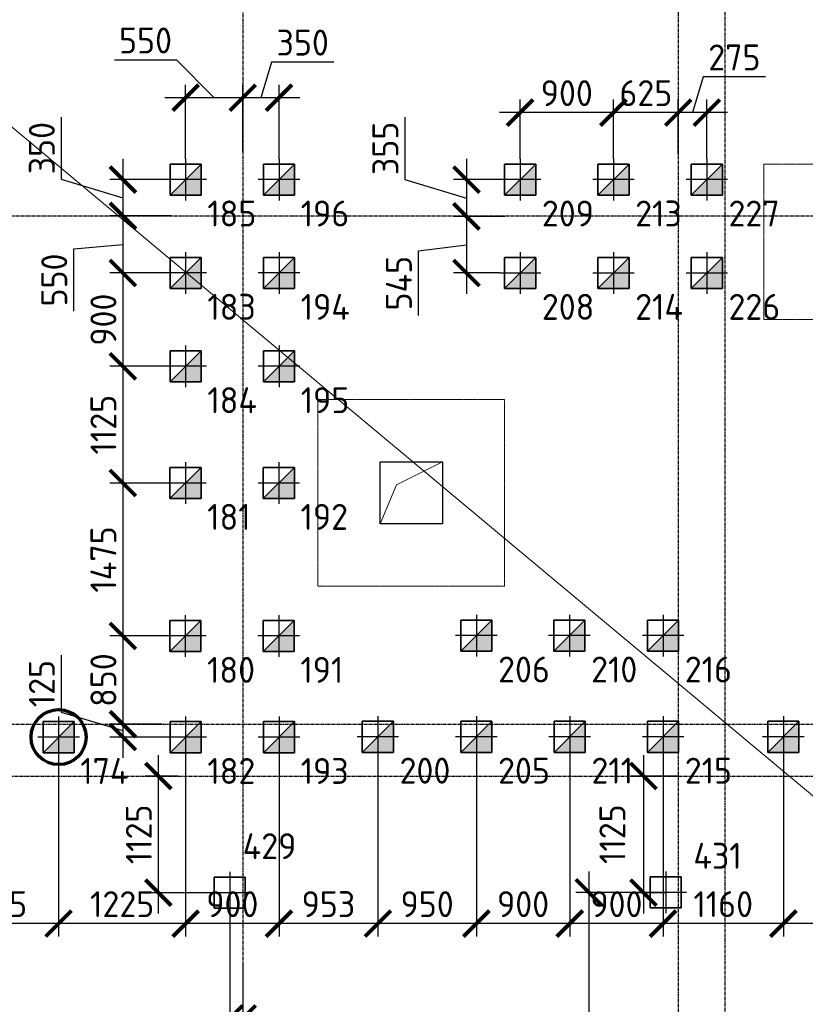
# Model space of a CAD drawing. Header units: millimetres. Extents: x -93479 to 1057970, y -66333 to 172656.
# Tile 226 of 256: x 368478 to 376053, y 34715 to 44208. Entities that reach past the tile are written whole.
import ezdxf

# ---------------------------------------------------------------- set-up
doc = ezdxf.new("R2010")
doc.units = ezdxf.units.MM
for name, pattern in [('______5', [1100, 800, -100, 100, -100]), ('DASHDOT', [25.4, 12.7, -6.35, 0, -6.35]), ('HIDDEN2', [4.7625, 3.175, -1.5875]), ('осевая', [50.8, 31.75, -6.35, 6.35, -6.35])]:
    doc.linetypes.add(name, pattern=pattern)
for name, color, linetype, lineweight in [('0 Фундамент', 5, 'Continuous', 30), ('КО_оси', 1, 'DASHDOT', 25), ('КО_осн_тон', 183, 'Continuous', 25), ('КО_фундаменты', 2, 'Continuous', 50), ('Оси', 40, '______5', 18), ('РАЗМЕРЫ', 7, 'Continuous', 9)]:
    doc.layers.add(name, color=color, linetype=linetype, lineweight=lineweight)
doc.layers.add('SVAI', color=7, linetype='Continuous')
doc.styles.add('GOST-2.304_Type-B', font='GOST_Common.ttf')
doc.styles.add('ГОСТ', font='GOST_Common.ttf')
doc.dimstyles.new('СПДС', dxfattribs={"dimscale": 100, "dimtxt": 2.5, "dimasz": 2.5, "dimexe": 1.25, "dimexo": 0, "dimtad": 1, "dimdec": 0, "dimtxsty": 'GOST-2.304_Type-B', "dimblk": 'ARCHTICK', "dimcen": 2.5, "dimdle": 2, "dimadec": 0, "dimazin": 2, "dimtfac": 0.75, "dimtdec": 0, "dimtmove": 1, "dimatfit": 3, "dimfxl": 1, "dimtolj": 1, "dimarcsym": 1})

# ---------------------------------------------------------------- blocks, each defined once
blk = doc.blocks.new('оси')
at = {"layer": 'Оси', "color": 7, "linetype": 'осевая', "lineweight": 25, "transparency": 33554687}
for p, q in [((8813.5, 151.4), (8813.5, -36280.2)), ((13013.5, -402.7), (13013.5, -35828.6)), ((13463.5, -390), (13463.5, -35834.5)), ((-11815.1, -15106.9), (53620.6, -15106.9)), ((-11815.1, -20006.9), (53620.6, -20006.9)), ((-11416.6, -20506.9), (53620.6, -20506.9))]:
    blk.add_line(p, q, dxfattribs=at)
blk = doc.blocks.new('Свайка')
at = {"layer": 'КО_оси', "color": 7, "ltscale": 100}
for p, q in [((0, 200), (0, -200)), ((200, 0), (-200, 0))]:
    blk.add_line(p, q, dxfattribs=at)
at = {"layer": 'КО_фундаменты', "color": 7, "lineweight": 35, "ltscale": 100}
for p, q in [((150, 150), (-150, 150)), ((-150, 150), (-150, -150)), ((150, -150), (150, 150)), ((-150, -150), (150, -150))]:
    blk.add_line(p, q, dxfattribs=at)
blk = doc.blocks.new('сваи тип2')
at = {"layer": 'КО_оси', "color": 7, "ltscale": 100}
for p, q in [((-22918.1, 28209.1), (-22918.1, 27809.1)), ((-22718.1, 28009.1), (-23118.1, 28009.1))]:
    blk.add_line(p, q, dxfattribs=at)
at = {"layer": 'КО_фундаменты', "color": 7, "lineweight": 35, "ltscale": 100}
for p, q in [((-22768.1, 28159.1), (-23068.1, 28159.1)), ((-23068.1, 28159.1), (-23068.1, 27859.1)), ((-22768.1, 27859.1), (-22768.1, 28159.1)), ((-23068.1, 27859.1), (-22768.1, 27859.1))]:
    blk.add_line(p, q, dxfattribs=at)
at = {"layer": 'РАЗМЕРЫ', "color": 7}
blk.add_line((-23068.1, 27859.1), (-22768.1, 28159.1), dxfattribs=at)
at = {"layer": 'РАЗМЕРЫ', "color": 7, "linetype": 'Continuous', "transparency": 33554648}
for points in [[(-22768.1, 28009.1), (-22918.1, 28009.1), (-22768.1, 28159.1)], [(-22918.1, 27859.1), (-23068.1, 27859.1), (-22918.1, 28009.1)], [(-22918.1, 27859.1), (-22918.1, 28009.1), (-22768.1, 27859.1)], [(-22768.1, 27859.1), (-22918.1, 28009.1), (-22768.1, 28009.1)]]:
    blk.add_solid(points, dxfattribs=at)
blk = doc.blocks.new('_ArchTick')
at = {"color": 0, "linetype": 'ByBlock', "const_width": 0.15}
blk.add_lwpolyline([(-0.5, -0.5), (0.5, 0.5)], dxfattribs=at)
blk = doc.blocks.new('*D406')
at = {"layer": 'DEFPOINTS', "color": 0, "ltscale": 100, "transparency": 16777216}
for p in [(370003.9, 36916.3), (369814.2, 35791.3), (370395.5, 35791.3)]:
    blk.add_point(p, dxfattribs=at)
at = {"layer": 'РАЗМЕРЫ', "color": 0, "lineweight": -2, "transparency": 16777216}
for p, q in [((369814.2, 37116.3), (369814.2, 35591.3)), ((370003.9, 36916.3), (369689.2, 36916.3)), ((370395.5, 35791.3), (369689.2, 35791.3))]:
    blk.add_line(p, q, dxfattribs=at)
at = {"layer": 'РАЗМЕРЫ', "color": 0, "lineweight": -2, "ltscale": 100, "transparency": 16777216, "xscale": 250, "yscale": 250, "zscale": 250}
for p, rotation in [((369814.2, 36916.3), 90), ((369814.2, 35791.3), 270)]:
    blk.add_blockref('_ArchTick', p, dxfattribs=dict(at, rotation=rotation))
at = {"layer": 'РАЗМЕРЫ', "color": 0, "ltscale": 100, "transparency": 16777216, "insert": (369626.6, 36353.8), "char_height": 250, "attachment_point": 5, "rotation": 90, "style": 'GOST-2.304_Type-B'}
blk.add_mtext('\\A1;1125', dxfattribs=at)
blk = doc.blocks.new('*D407')
at = {"layer": 'DEFPOINTS', "color": 0, "ltscale": 100, "transparency": 16777216}
for p in [(370503.1, 35591.3), (370627.9, 35120), (370503.1, 34579.1)]:
    blk.add_point(p, dxfattribs=at)
at = {"layer": 'РАЗМЕРЫ', "color": 0, "lineweight": -2, "transparency": 16777216}
for p, q in [((370503.1, 35591.3), (370503.1, 34454.1)), ((370627.9, 35120), (370627.9, 34454.1)), ((370827.9, 34579.1), (370303.1, 34579.1)), ((370743.7, 33985), (370565.5, 34579.1)), ((371294.2, 33985), (370743.7, 33985))]:
    blk.add_line(p, q, dxfattribs=at)
at = {"layer": 'РАЗМЕРЫ', "color": 0, "lineweight": -2, "ltscale": 100, "transparency": 16777216, "xscale": 250, "yscale": 250, "zscale": 250}
blk.add_blockref('_ArchTick', (370503.1, 34579.1), dxfattribs=at)
at = {"layer": 'РАЗМЕРЫ', "color": 0, "lineweight": -2, "ltscale": 100, "transparency": 16777216, "xscale": 250, "yscale": 250, "zscale": 250, "rotation": 180}
blk.add_blockref('_ArchTick', (370627.9, 34579.1), dxfattribs=at)
at = {"layer": 'РАЗМЕРЫ', "color": 0, "ltscale": 100, "transparency": 16777216, "insert": (371019, 34172.6), "char_height": 250, "attachment_point": 5, "style": 'GOST-2.304_Type-B'}
blk.add_mtext('\\A1;125', dxfattribs=at)
blk = doc.blocks.new('*D408')
at = {"layer": 'DEFPOINTS', "color": 0, "ltscale": 100, "transparency": 16777216}
for p in [(374827.9, 36916.3), (374492.6, 35791.2), (374706.4, 35791.2)]:
    blk.add_point(p, dxfattribs=at)
at = {"layer": 'РАЗМЕРЫ', "color": 0, "lineweight": -2, "transparency": 16777216}
for p, q in [((374492.6, 37116.3), (374492.6, 35591.2)), ((374827.9, 36916.3), (374367.6, 36916.3)), ((374706.4, 35791.2), (374367.6, 35791.2))]:
    blk.add_line(p, q, dxfattribs=at)
at = {"layer": 'РАЗМЕРЫ', "color": 0, "lineweight": -2, "ltscale": 100, "transparency": 16777216, "xscale": 250, "yscale": 250, "zscale": 250}
for p, rotation in [((374492.6, 36916.3), 90), ((374492.6, 35791.2), 270)]:
    blk.add_blockref('_ArchTick', p, dxfattribs=dict(at, rotation=rotation))
at = {"layer": 'РАЗМЕРЫ', "color": 0, "ltscale": 100, "transparency": 16777216, "insert": (374192.8, 36355.4), "char_height": 250, "attachment_point": 5, "rotation": 90, "style": 'GOST-2.304_Type-B'}
blk.add_mtext('\\A1;1125', dxfattribs=at)
blk = doc.blocks.new('*D409')
at = {"layer": 'DEFPOINTS', "color": 0, "ltscale": 100, "transparency": 16777216}
for p in [(374706.4, 35794.6), (373964.9, 32291.3), (374553.1, 32291.3)]:
    blk.add_point(p, dxfattribs=at)
at = {"layer": 'РАЗМЕРЫ', "color": 0, "lineweight": -2, "transparency": 16777216}
for p, q in [((373964.9, 35994.6), (373964.9, 32091.3)), ((374706.4, 35794.6), (373839.9, 35794.6)), ((374553.1, 32291.3), (373839.9, 32291.3))]:
    blk.add_line(p, q, dxfattribs=at)
at = {"layer": 'РАЗМЕРЫ', "color": 0, "lineweight": -2, "ltscale": 100, "transparency": 16777216, "xscale": 250, "yscale": 250, "zscale": 250}
for p, rotation in [((373964.9, 35794.6), 90), ((373964.9, 32291.3), 270)]:
    blk.add_blockref('_ArchTick', p, dxfattribs=dict(at, rotation=rotation))
at = {"layer": 'РАЗМЕРЫ', "color": 0, "ltscale": 100, "transparency": 16777216, "insert": (373777.2, 34042.9), "char_height": 250, "attachment_point": 5, "rotation": 90, "style": 'GOST-2.304_Type-B'}
blk.add_mtext('\\A1;3503', dxfattribs=at)
blk = doc.blocks.new('*D71')
at = {"layer": 'DEFPOINTS', "color": 0, "ltscale": 100, "transparency": 16777216}
for p in [(375841.4, 37094.6), (377021.4, 37094.6), (375841.4, 35493.2)]:
    blk.add_point(p, dxfattribs=at)
at = {"layer": 'РАЗМЕРЫ', "color": 0, "lineweight": -2, "transparency": 16777216}
for p, q in [((375841.4, 37094.6), (375841.4, 35368.2)), ((377021.4, 37094.6), (377021.4, 35368.2)), ((377221.4, 35493.2), (375641.4, 35493.2))]:
    blk.add_line(p, q, dxfattribs=at)
at = {"layer": 'РАЗМЕРЫ', "color": 0, "lineweight": -2, "ltscale": 100, "transparency": 16777216, "xscale": 250, "yscale": 250, "zscale": 250, "rotation": 180}
blk.add_blockref('_ArchTick', (375841.4, 35493.2), dxfattribs=at)
at = {"layer": 'РАЗМЕРЫ', "color": 0, "lineweight": -2, "ltscale": 100, "transparency": 16777216, "xscale": 250, "yscale": 250, "zscale": 250}
blk.add_blockref('_ArchTick', (377021.4, 35493.2), dxfattribs=at)
at = {"layer": 'РАЗМЕРЫ', "color": 0, "ltscale": 100, "transparency": 16777216, "insert": (376431.4, 35680.8), "char_height": 250, "attachment_point": 5, "style": 'GOST-2.304_Type-B'}
blk.add_mtext('\\A1;1180', dxfattribs=at)
blk = doc.blocks.new('*D72')
at = {"layer": 'DEFPOINTS', "color": 0, "ltscale": 100, "transparency": 16777216}
for p in [(374681.4, 37094.6), (375841.4, 37094.6), (374681.4, 35493.2)]:
    blk.add_point(p, dxfattribs=at)
at = {"layer": 'РАЗМЕРЫ', "color": 0, "lineweight": -2, "transparency": 16777216}
for p, q in [((374681.4, 37094.6), (374681.4, 35368.2)), ((375841.4, 37094.6), (375841.4, 35368.2)), ((376041.4, 35493.2), (374481.4, 35493.2))]:
    blk.add_line(p, q, dxfattribs=at)
at = {"layer": 'РАЗМЕРЫ', "color": 0, "lineweight": -2, "ltscale": 100, "transparency": 16777216, "xscale": 250, "yscale": 250, "zscale": 250, "rotation": 180}
blk.add_blockref('_ArchTick', (374681.4, 35493.2), dxfattribs=at)
at = {"layer": 'РАЗМЕРЫ', "color": 0, "lineweight": -2, "ltscale": 100, "transparency": 16777216, "xscale": 250, "yscale": 250, "zscale": 250}
blk.add_blockref('_ArchTick', (375841.4, 35493.2), dxfattribs=at)
at = {"layer": 'РАЗМЕРЫ', "color": 0, "ltscale": 100, "transparency": 16777216, "insert": (375261.4, 35680.8), "char_height": 250, "attachment_point": 5, "style": 'GOST-2.304_Type-B'}
blk.add_mtext('\\A1;1160', dxfattribs=at)
blk = doc.blocks.new('*D73')
at = {"layer": 'DEFPOINTS', "color": 0, "ltscale": 100, "transparency": 16777216}
for p in [(373781.4, 37094.6), (374681.4, 37094.6), (373781.4, 35493.2)]:
    blk.add_point(p, dxfattribs=at)
at = {"layer": 'РАЗМЕРЫ', "color": 0, "lineweight": -2, "transparency": 16777216}
for p, q in [((373781.4, 37094.6), (373781.4, 35368.2)), ((374681.4, 37094.6), (374681.4, 35368.2)), ((374881.4, 35493.2), (373581.4, 35493.2))]:
    blk.add_line(p, q, dxfattribs=at)
at = {"layer": 'РАЗМЕРЫ', "color": 0, "lineweight": -2, "ltscale": 100, "transparency": 16777216, "xscale": 250, "yscale": 250, "zscale": 250, "rotation": 180}
blk.add_blockref('_ArchTick', (373781.4, 35493.2), dxfattribs=at)
at = {"layer": 'РАЗМЕРЫ', "color": 0, "lineweight": -2, "ltscale": 100, "transparency": 16777216, "xscale": 250, "yscale": 250, "zscale": 250}
blk.add_blockref('_ArchTick', (374681.4, 35493.2), dxfattribs=at)
at = {"layer": 'РАЗМЕРЫ', "color": 0, "ltscale": 100, "transparency": 16777216, "insert": (374231.4, 35680.8), "char_height": 250, "attachment_point": 5, "style": 'GOST-2.304_Type-B'}
blk.add_mtext('\\A1;900', dxfattribs=at)
blk = doc.blocks.new('*D74')
at = {"layer": 'DEFPOINTS', "color": 0, "ltscale": 100, "transparency": 16777216}
for p in [(372881.4, 37094.6), (373781.4, 37094.6), (372881.4, 35493.2)]:
    blk.add_point(p, dxfattribs=at)
at = {"layer": 'РАЗМЕРЫ', "color": 0, "lineweight": -2, "transparency": 16777216}
for p, q in [((372881.4, 37094.6), (372881.4, 35368.2)), ((373781.4, 37094.6), (373781.4, 35368.2)), ((373981.4, 35493.2), (372681.4, 35493.2))]:
    blk.add_line(p, q, dxfattribs=at)
at = {"layer": 'РАЗМЕРЫ', "color": 0, "lineweight": -2, "ltscale": 100, "transparency": 16777216, "xscale": 250, "yscale": 250, "zscale": 250, "rotation": 180}
blk.add_blockref('_ArchTick', (372881.4, 35493.2), dxfattribs=at)
at = {"layer": 'РАЗМЕРЫ', "color": 0, "lineweight": -2, "ltscale": 100, "transparency": 16777216, "xscale": 250, "yscale": 250, "zscale": 250}
blk.add_blockref('_ArchTick', (373781.4, 35493.2), dxfattribs=at)
at = {"layer": 'РАЗМЕРЫ', "color": 0, "ltscale": 100, "transparency": 16777216, "insert": (373331.4, 35680.8), "char_height": 250, "attachment_point": 5, "style": 'GOST-2.304_Type-B'}
blk.add_mtext('\\A1;900', dxfattribs=at)
blk = doc.blocks.new('*D75')
at = {"layer": 'DEFPOINTS', "color": 0, "ltscale": 100, "transparency": 16777216}
for p in [(371931.4, 37094.6), (372881.4, 37094.6), (371931.4, 35493.2)]:
    blk.add_point(p, dxfattribs=at)
at = {"layer": 'РАЗМЕРЫ', "color": 0, "lineweight": -2, "transparency": 16777216}
for p, q in [((371931.4, 37094.6), (371931.4, 35368.2)), ((372881.4, 37094.6), (372881.4, 35368.2)), ((373081.4, 35493.2), (371731.4, 35493.2))]:
    blk.add_line(p, q, dxfattribs=at)
at = {"layer": 'РАЗМЕРЫ', "color": 0, "lineweight": -2, "ltscale": 100, "transparency": 16777216, "xscale": 250, "yscale": 250, "zscale": 250, "rotation": 180}
blk.add_blockref('_ArchTick', (371931.4, 35493.2), dxfattribs=at)
at = {"layer": 'РАЗМЕРЫ', "color": 0, "lineweight": -2, "ltscale": 100, "transparency": 16777216, "xscale": 250, "yscale": 250, "zscale": 250}
blk.add_blockref('_ArchTick', (372881.4, 35493.2), dxfattribs=at)
at = {"layer": 'РАЗМЕРЫ', "color": 0, "ltscale": 100, "transparency": 16777216, "insert": (372406.4, 35680.8), "char_height": 250, "attachment_point": 5, "style": 'GOST-2.304_Type-B'}
blk.add_mtext('\\A1;950', dxfattribs=at)
blk = doc.blocks.new('*D76')
at = {"layer": 'DEFPOINTS', "color": 0, "ltscale": 100, "transparency": 16777216}
for p in [(370978.1, 37091.3), (371931.4, 37094.6), (370978.1, 35493.2)]:
    blk.add_point(p, dxfattribs=at)
at = {"layer": 'РАЗМЕРЫ', "color": 0, "lineweight": -2, "transparency": 16777216}
for p, q in [((370978.1, 37091.3), (370978.1, 35368.2)), ((371931.4, 37094.6), (371931.4, 35368.2)), ((372131.4, 35493.2), (370778.1, 35493.2))]:
    blk.add_line(p, q, dxfattribs=at)
at = {"layer": 'РАЗМЕРЫ', "color": 0, "lineweight": -2, "ltscale": 100, "transparency": 16777216, "xscale": 250, "yscale": 250, "zscale": 250, "rotation": 180}
blk.add_blockref('_ArchTick', (370978.1, 35493.2), dxfattribs=at)
at = {"layer": 'РАЗМЕРЫ', "color": 0, "lineweight": -2, "ltscale": 100, "transparency": 16777216, "xscale": 250, "yscale": 250, "zscale": 250}
blk.add_blockref('_ArchTick', (371931.4, 35493.2), dxfattribs=at)
at = {"layer": 'РАЗМЕРЫ', "color": 0, "ltscale": 100, "transparency": 16777216, "insert": (371454.7, 35680.8), "char_height": 250, "attachment_point": 5, "style": 'GOST-2.304_Type-B'}
blk.add_mtext('\\A1;953', dxfattribs=at)
blk = doc.blocks.new('*D77')
at = {"layer": 'DEFPOINTS', "color": 0, "ltscale": 100, "transparency": 16777216}
for p in [(370078.1, 37091.3), (370978.1, 37091.3), (370078.1, 35493.2)]:
    blk.add_point(p, dxfattribs=at)
at = {"layer": 'РАЗМЕРЫ', "color": 0, "lineweight": -2, "transparency": 16777216}
for p, q in [((370078.1, 37091.3), (370078.1, 35368.2)), ((370978.1, 37091.3), (370978.1, 35368.2)), ((371178.1, 35493.2), (369878.1, 35493.2))]:
    blk.add_line(p, q, dxfattribs=at)
at = {"layer": 'РАЗМЕРЫ', "color": 0, "lineweight": -2, "ltscale": 100, "transparency": 16777216, "xscale": 250, "yscale": 250, "zscale": 250, "rotation": 180}
blk.add_blockref('_ArchTick', (370078.1, 35493.2), dxfattribs=at)
at = {"layer": 'РАЗМЕРЫ', "color": 0, "lineweight": -2, "ltscale": 100, "transparency": 16777216, "xscale": 250, "yscale": 250, "zscale": 250}
blk.add_blockref('_ArchTick', (370978.1, 35493.2), dxfattribs=at)
at = {"layer": 'РАЗМЕРЫ', "color": 0, "ltscale": 100, "transparency": 16777216, "insert": (370528.1, 35680.8), "char_height": 250, "attachment_point": 5, "style": 'GOST-2.304_Type-B'}
blk.add_mtext('\\A1;900', dxfattribs=at)
blk = doc.blocks.new('*D78')
at = {"layer": 'DEFPOINTS', "color": 0, "ltscale": 100, "transparency": 16777216}
for p in [(368853.1, 37091.3), (370078.1, 37091.3), (368853.1, 35493.2)]:
    blk.add_point(p, dxfattribs=at)
at = {"layer": 'РАЗМЕРЫ', "color": 0, "lineweight": -2, "transparency": 16777216}
for p, q in [((368853.1, 37091.3), (368853.1, 35368.2)), ((370078.1, 37091.3), (370078.1, 35368.2)), ((370278.1, 35493.2), (368653.1, 35493.2))]:
    blk.add_line(p, q, dxfattribs=at)
at = {"layer": 'РАЗМЕРЫ', "color": 0, "lineweight": -2, "ltscale": 100, "transparency": 16777216, "xscale": 250, "yscale": 250, "zscale": 250, "rotation": 180}
blk.add_blockref('_ArchTick', (368853.1, 35493.2), dxfattribs=at)
at = {"layer": 'РАЗМЕРЫ', "color": 0, "lineweight": -2, "ltscale": 100, "transparency": 16777216, "xscale": 250, "yscale": 250, "zscale": 250}
blk.add_blockref('_ArchTick', (370078.1, 35493.2), dxfattribs=at)
at = {"layer": 'РАЗМЕРЫ', "color": 0, "ltscale": 100, "transparency": 16777216, "insert": (369465.6, 35680.8), "char_height": 250, "attachment_point": 5, "style": 'GOST-2.304_Type-B'}
blk.add_mtext('\\A1;1225', dxfattribs=at)
blk = doc.blocks.new('*D79')
at = {"layer": 'DEFPOINTS', "color": 0, "ltscale": 100, "transparency": 16777216}
for p in [(367628.1, 37091.3), (368853.1, 37091.3), (367628.1, 35493.2)]:
    blk.add_point(p, dxfattribs=at)
at = {"layer": 'РАЗМЕРЫ', "color": 0, "lineweight": -2, "transparency": 16777216}
for p, q in [((367628.1, 37091.3), (367628.1, 35368.2)), ((368853.1, 37091.3), (368853.1, 35368.2)), ((369053.1, 35493.2), (367428.1, 35493.2))]:
    blk.add_line(p, q, dxfattribs=at)
at = {"layer": 'РАЗМЕРЫ', "color": 0, "lineweight": -2, "ltscale": 100, "transparency": 16777216, "xscale": 250, "yscale": 250, "zscale": 250, "rotation": 180}
blk.add_blockref('_ArchTick', (367628.1, 35493.2), dxfattribs=at)
at = {"layer": 'РАЗМЕРЫ', "color": 0, "lineweight": -2, "ltscale": 100, "transparency": 16777216, "xscale": 250, "yscale": 250, "zscale": 250}
blk.add_blockref('_ArchTick', (368853.1, 35493.2), dxfattribs=at)
at = {"layer": 'РАЗМЕРЫ', "color": 0, "ltscale": 100, "transparency": 16777216, "insert": (368240.6, 35680.8), "char_height": 250, "attachment_point": 5, "style": 'GOST-2.304_Type-B'}
blk.add_mtext('\\A1;1225', dxfattribs=at)
blk = doc.blocks.new('*D150')
at = {"layer": 'DEFPOINTS', "color": 0, "ltscale": 100, "transparency": 16777216}
for p in [(370627.9, 43455.9), (370627.9, 42933.5), (370978.1, 42866.3)]:
    blk.add_point(p, dxfattribs=at)
at = {"layer": 'РАЗМЕРЫ', "color": 0, "lineweight": -2, "transparency": 16777216}
for p, q in [((370906.2, 43799.8), (370803, 43455.9)), ((371506.6, 43799.8), (370906.2, 43799.8)), ((370627.9, 42933.5), (370627.9, 43580.9)), ((370978.1, 42866.3), (370978.1, 43580.9)), ((371178.1, 43455.9), (370427.9, 43455.9))]:
    blk.add_line(p, q, dxfattribs=at)
at = {"layer": 'РАЗМЕРЫ', "color": 0, "lineweight": -2, "ltscale": 100, "transparency": 16777216, "xscale": 250, "yscale": 250, "zscale": 250, "rotation": 180}
blk.add_blockref('_ArchTick', (370627.9, 43455.9), dxfattribs=at)
at = {"layer": 'РАЗМЕРЫ', "color": 0, "lineweight": -2, "ltscale": 100, "transparency": 16777216, "xscale": 250, "yscale": 250, "zscale": 250}
blk.add_blockref('_ArchTick', (370978.1, 43455.9), dxfattribs=at)
at = {"layer": 'РАЗМЕРЫ', "color": 0, "ltscale": 100, "transparency": 16777216, "insert": (371206.4, 43987.4), "char_height": 250, "attachment_point": 5, "style": 'GOST-2.304_Type-B'}
blk.add_mtext('\\A1;350', dxfattribs=at)
blk = doc.blocks.new('*D151')
at = {"layer": 'DEFPOINTS', "color": 0, "ltscale": 100, "transparency": 16777216}
for p in [(370078.1, 43455.9), (370627.9, 42933.5), (370078.1, 42866.3)]:
    blk.add_point(p, dxfattribs=at)
at = {"layer": 'РАЗМЕРЫ', "color": 0, "lineweight": -2, "transparency": 16777216}
for p, q in [((369390.8, 43820.1), (369991.2, 43820.1)), ((369991.2, 43820.1), (370353, 43455.9)), ((370078.1, 42866.3), (370078.1, 43580.9)), ((370627.9, 42933.5), (370627.9, 43580.9)), ((370827.9, 43455.9), (369878.1, 43455.9))]:
    blk.add_line(p, q, dxfattribs=at)
at = {"layer": 'РАЗМЕРЫ', "color": 0, "lineweight": -2, "ltscale": 100, "transparency": 16777216, "xscale": 250, "yscale": 250, "zscale": 250, "rotation": 180}
blk.add_blockref('_ArchTick', (370078.1, 43455.9), dxfattribs=at)
at = {"layer": 'РАЗМЕРЫ', "color": 0, "lineweight": -2, "ltscale": 100, "transparency": 16777216, "xscale": 250, "yscale": 250, "zscale": 250}
blk.add_blockref('_ArchTick', (370627.9, 43455.9), dxfattribs=at)
at = {"layer": 'РАЗМЕРЫ', "color": 0, "ltscale": 100, "transparency": 16777216, "insert": (369691, 44007.7), "char_height": 250, "attachment_point": 5, "style": 'GOST-2.304_Type-B'}
blk.add_mtext('\\A1;550', dxfattribs=at)
blk = doc.blocks.new('*D152')
at = {"layer": 'DEFPOINTS', "color": 0, "ltscale": 100, "transparency": 16777216}
for p in [(369905.7, 42666.3), (369472.8, 42316.3), (369941.4, 42316.3)]:
    blk.add_point(p, dxfattribs=at)
at = {"layer": 'РАЗМЕРЫ', "color": 0, "lineweight": -2, "transparency": 16777216}
for p, q in [((368878.7, 43270), (368878.7, 42669.5)), ((369472.8, 42866.3), (369472.8, 42116.3)), ((368878.7, 42669.5), (369472.8, 42491.3)), ((369905.7, 42666.3), (369347.8, 42666.3)), ((369941.4, 42316.3), (369347.8, 42316.3))]:
    blk.add_line(p, q, dxfattribs=at)
at = {"layer": 'РАЗМЕРЫ', "color": 0, "lineweight": -2, "ltscale": 100, "transparency": 16777216, "xscale": 250, "yscale": 250, "zscale": 250}
for p, rotation in [((369472.8, 42666.3), 90), ((369472.8, 42316.3), 270)]:
    blk.add_blockref('_ArchTick', p, dxfattribs=dict(at, rotation=rotation))
at = {"layer": 'РАЗМЕРЫ', "color": 0, "ltscale": 100, "transparency": 16777216, "insert": (368691.1, 42969.8), "char_height": 250, "attachment_point": 5, "rotation": 90, "style": 'GOST-2.304_Type-B'}
blk.add_mtext('\\A1;350', dxfattribs=at)
blk = doc.blocks.new('*D153')
at = {"layer": 'DEFPOINTS', "color": 0, "ltscale": 100, "transparency": 16777216}
for p in [(369941.4, 42316.3), (369472.8, 41766.3), (369878.1, 41766.3)]:
    blk.add_point(p, dxfattribs=at)
at = {"layer": 'РАЗМЕРЫ', "color": 0, "lineweight": -2, "transparency": 16777216}
for p, q in [((369472.8, 42516.3), (369472.8, 41566.3)), ((369941.4, 42316.3), (369347.8, 42316.3)), ((368998.7, 41998.8), (369472.8, 42041.3)), ((368998.7, 41398.4), (368998.7, 41998.8)), ((369878.1, 41766.3), (369347.8, 41766.3))]:
    blk.add_line(p, q, dxfattribs=at)
at = {"layer": 'РАЗМЕРЫ', "color": 0, "lineweight": -2, "ltscale": 100, "transparency": 16777216, "xscale": 250, "yscale": 250, "zscale": 250}
for p, rotation in [((369472.8, 42316.3), 90), ((369472.8, 41766.3), 270)]:
    blk.add_blockref('_ArchTick', p, dxfattribs=dict(at, rotation=rotation))
at = {"layer": 'РАЗМЕРЫ', "color": 0, "ltscale": 100, "transparency": 16777216, "insert": (368811, 41698.6), "char_height": 250, "attachment_point": 5, "rotation": 90, "style": 'GOST-2.304_Type-B'}
blk.add_mtext('\\A1;550', dxfattribs=at)
blk = doc.blocks.new('*D154')
at = {"layer": 'DEFPOINTS', "color": 0, "ltscale": 100, "transparency": 16777216}
for p in [(369878.1, 41766.3), (369472.8, 40866.3), (369878.1, 40866.3)]:
    blk.add_point(p, dxfattribs=at)
at = {"layer": 'РАЗМЕРЫ', "color": 0, "lineweight": -2, "transparency": 16777216}
for p, q in [((369472.8, 41966.3), (369472.8, 40666.3)), ((369878.1, 41766.3), (369347.8, 41766.3)), ((369878.1, 40866.3), (369347.8, 40866.3))]:
    blk.add_line(p, q, dxfattribs=at)
at = {"layer": 'РАЗМЕРЫ', "color": 0, "lineweight": -2, "ltscale": 100, "transparency": 16777216, "xscale": 250, "yscale": 250, "zscale": 250}
for p, rotation in [((369472.8, 41766.3), 90), ((369472.8, 40866.3), 270)]:
    blk.add_blockref('_ArchTick', p, dxfattribs=dict(at, rotation=rotation))
at = {"layer": 'РАЗМЕРЫ', "color": 0, "ltscale": 100, "transparency": 16777216, "insert": (369285.2, 41316.3), "char_height": 250, "attachment_point": 5, "rotation": 90, "style": 'GOST-2.304_Type-B'}
blk.add_mtext('\\A1;900', dxfattribs=at)
blk = doc.blocks.new('*D155')
at = {"layer": 'DEFPOINTS', "color": 0, "ltscale": 100, "transparency": 16777216}
for p in [(369878.1, 40866.3), (369472.8, 39741.3), (369876.5, 39741.3)]:
    blk.add_point(p, dxfattribs=at)
at = {"layer": 'РАЗМЕРЫ', "color": 0, "lineweight": -2, "transparency": 16777216}
for p, q in [((369472.8, 41066.3), (369472.8, 39541.3)), ((369878.1, 40866.3), (369347.8, 40866.3)), ((369876.5, 39741.3), (369347.8, 39741.3))]:
    blk.add_line(p, q, dxfattribs=at)
at = {"layer": 'РАЗМЕРЫ', "color": 0, "lineweight": -2, "ltscale": 100, "transparency": 16777216, "xscale": 250, "yscale": 250, "zscale": 250}
for p, rotation in [((369472.8, 40866.3), 90), ((369472.8, 39741.3), 270)]:
    blk.add_blockref('_ArchTick', p, dxfattribs=dict(at, rotation=rotation))
at = {"layer": 'РАЗМЕРЫ', "color": 0, "ltscale": 100, "transparency": 16777216, "insert": (369285.2, 40303.8), "char_height": 250, "attachment_point": 5, "rotation": 90, "style": 'GOST-2.304_Type-B'}
blk.add_mtext('\\A1;1125', dxfattribs=at)
blk = doc.blocks.new('*D156')
at = {"layer": 'DEFPOINTS', "color": 0, "ltscale": 100, "transparency": 16777216}
for p in [(369876.5, 39741.3), (369472.8, 38266.3), (369875, 38266.3)]:
    blk.add_point(p, dxfattribs=at)
at = {"layer": 'РАЗМЕРЫ', "color": 0, "lineweight": -2, "transparency": 16777216}
for p, q in [((369472.8, 39941.3), (369472.8, 38066.3)), ((369876.5, 39741.3), (369347.8, 39741.3)), ((369875, 38266.3), (369347.8, 38266.3))]:
    blk.add_line(p, q, dxfattribs=at)
at = {"layer": 'РАЗМЕРЫ', "color": 0, "lineweight": -2, "ltscale": 100, "transparency": 16777216, "xscale": 250, "yscale": 250, "zscale": 250}
for p, rotation in [((369472.8, 39741.3), 90), ((369472.8, 38266.3), 270)]:
    blk.add_blockref('_ArchTick', p, dxfattribs=dict(at, rotation=rotation))
at = {"layer": 'РАЗМЕРЫ', "color": 0, "ltscale": 100, "transparency": 16777216, "insert": (369285, 39003.8), "char_height": 250, "attachment_point": 5, "rotation": 90, "style": 'GOST-2.304_Type-B'}
blk.add_mtext('\\A1;1475', dxfattribs=at)
blk = doc.blocks.new('*D157')
at = {"layer": 'DEFPOINTS', "color": 0, "ltscale": 100, "transparency": 16777216}
for p in [(369875, 38266.3), (369472.8, 37416.3), (369856, 37416.3)]:
    blk.add_point(p, dxfattribs=at)
at = {"layer": 'РАЗМЕРЫ', "color": 0, "lineweight": -2, "transparency": 16777216}
for p, q in [((369472.8, 38466.3), (369472.8, 37216.3)), ((369875, 38266.3), (369347.8, 38266.3)), ((369856, 37416.3), (369347.8, 37416.3))]:
    blk.add_line(p, q, dxfattribs=at)
at = {"layer": 'РАЗМЕРЫ', "color": 0, "lineweight": -2, "ltscale": 100, "transparency": 16777216, "xscale": 250, "yscale": 250, "zscale": 250}
for p, rotation in [((369472.8, 38266.3), 90), ((369472.8, 37416.3), 270)]:
    blk.add_blockref('_ArchTick', p, dxfattribs=dict(at, rotation=rotation))
at = {"layer": 'РАЗМЕРЫ', "color": 0, "ltscale": 100, "transparency": 16777216, "insert": (369285.2, 37841.3), "char_height": 250, "attachment_point": 5, "rotation": 90, "style": 'GOST-2.304_Type-B'}
blk.add_mtext('\\A1;850', dxfattribs=at)
blk = doc.blocks.new('*D158')
at = {"layer": 'DEFPOINTS', "color": 0, "ltscale": 100, "transparency": 16777216}
for p in [(369856, 37416.3), (369472.8, 37291.3), (369878.1, 37291.3)]:
    blk.add_point(p, dxfattribs=at)
at = {"layer": 'РАЗМЕРЫ', "color": 0, "lineweight": -2, "transparency": 16777216}
for p, q in [((368878.7, 38082.5), (368878.7, 37532)), ((369472.8, 37616.3), (369472.8, 37091.3)), ((368878.7, 37532), (369472.8, 37353.8)), ((369856, 37416.3), (369347.8, 37416.3)), ((369878.1, 37291.3), (369347.8, 37291.3))]:
    blk.add_line(p, q, dxfattribs=at)
at = {"layer": 'РАЗМЕРЫ', "color": 0, "lineweight": -2, "ltscale": 100, "transparency": 16777216, "xscale": 250, "yscale": 250, "zscale": 250}
for p, rotation in [((369472.8, 37416.3), 90), ((369472.8, 37291.3), 270)]:
    blk.add_blockref('_ArchTick', p, dxfattribs=dict(at, rotation=rotation))
at = {"layer": 'РАЗМЕРЫ', "color": 0, "ltscale": 100, "transparency": 16777216, "insert": (368691.1, 37807.3), "char_height": 250, "attachment_point": 5, "rotation": 90, "style": 'GOST-2.304_Type-B'}
blk.add_mtext('\\A1;125', dxfattribs=at)
blk = doc.blocks.new('*D213')
at = {"layer": 'DEFPOINTS', "color": 0, "ltscale": 100, "transparency": 16777216}
for p in [(374827.9, 43312.5), (374827.9, 42912.8), (375103.1, 42866.1)]:
    blk.add_point(p, dxfattribs=at)
at = {"layer": 'РАЗМЕРЫ', "color": 0, "lineweight": -2, "transparency": 16777216}
for p, q in [((375068.7, 43656.7), (374965.5, 43312.5)), ((375669.2, 43656.7), (375068.7, 43656.7)), ((374827.9, 42912.8), (374827.9, 43437.5)), ((375103.1, 42866.1), (375103.1, 43437.5)), ((375303.1, 43312.5), (374627.9, 43312.5))]:
    blk.add_line(p, q, dxfattribs=at)
at = {"layer": 'РАЗМЕРЫ', "color": 0, "lineweight": -2, "ltscale": 100, "transparency": 16777216, "xscale": 250, "yscale": 250, "zscale": 250, "rotation": 180}
blk.add_blockref('_ArchTick', (374827.9, 43312.5), dxfattribs=at)
at = {"layer": 'РАЗМЕРЫ', "color": 0, "lineweight": -2, "ltscale": 100, "transparency": 16777216, "xscale": 250, "yscale": 250, "zscale": 250}
blk.add_blockref('_ArchTick', (375103.1, 43312.5), dxfattribs=at)
at = {"layer": 'РАЗМЕРЫ', "color": 0, "ltscale": 100, "transparency": 16777216, "insert": (375369, 43844.5), "char_height": 250, "attachment_point": 5, "style": 'GOST-2.304_Type-B'}
blk.add_mtext('\\A1;275', dxfattribs=at)
blk = doc.blocks.new('*D214')
at = {"layer": 'DEFPOINTS', "color": 0, "ltscale": 100, "transparency": 16777216}
for p in [(374203.1, 43312.5), (374827.9, 42912.8), (374203.1, 42866.1)]:
    blk.add_point(p, dxfattribs=at)
at = {"layer": 'РАЗМЕРЫ', "color": 0, "lineweight": -2, "transparency": 16777216}
for p, q in [((374203.1, 42866.1), (374203.1, 43437.5)), ((374827.9, 42912.8), (374827.9, 43437.5)), ((375027.9, 43312.5), (374003.1, 43312.5))]:
    blk.add_line(p, q, dxfattribs=at)
at = {"layer": 'РАЗМЕРЫ', "color": 0, "lineweight": -2, "ltscale": 100, "transparency": 16777216, "xscale": 250, "yscale": 250, "zscale": 250, "rotation": 180}
blk.add_blockref('_ArchTick', (374203.1, 43312.5), dxfattribs=at)
at = {"layer": 'РАЗМЕРЫ', "color": 0, "lineweight": -2, "ltscale": 100, "transparency": 16777216, "xscale": 250, "yscale": 250, "zscale": 250}
blk.add_blockref('_ArchTick', (374827.9, 43312.5), dxfattribs=at)
at = {"layer": 'РАЗМЕРЫ', "color": 0, "ltscale": 100, "transparency": 16777216, "insert": (374515.5, 43500.2), "char_height": 250, "attachment_point": 5, "style": 'GOST-2.304_Type-B'}
blk.add_mtext('\\A1;625', dxfattribs=at)
blk = doc.blocks.new('*D215')
at = {"layer": 'DEFPOINTS', "color": 0, "ltscale": 100, "transparency": 16777216}
for p in [(373303.1, 43312.5), (373303.1, 42866.1), (374203.1, 42866.1)]:
    blk.add_point(p, dxfattribs=at)
at = {"layer": 'РАЗМЕРЫ', "color": 0, "lineweight": -2, "transparency": 16777216}
for p, q in [((373303.1, 42866.1), (373303.1, 43437.5)), ((374203.1, 42866.1), (374203.1, 43437.5)), ((374403.1, 43312.5), (373103.1, 43312.5))]:
    blk.add_line(p, q, dxfattribs=at)
at = {"layer": 'РАЗМЕРЫ', "color": 0, "lineweight": -2, "ltscale": 100, "transparency": 16777216, "xscale": 250, "yscale": 250, "zscale": 250, "rotation": 180}
blk.add_blockref('_ArchTick', (373303.1, 43312.5), dxfattribs=at)
at = {"layer": 'РАЗМЕРЫ', "color": 0, "lineweight": -2, "ltscale": 100, "transparency": 16777216, "xscale": 250, "yscale": 250, "zscale": 250}
blk.add_blockref('_ArchTick', (374203.1, 43312.5), dxfattribs=at)
at = {"layer": 'РАЗМЕРЫ', "color": 0, "ltscale": 100, "transparency": 16777216, "insert": (373753.1, 43500.2), "char_height": 250, "attachment_point": 5, "style": 'GOST-2.304_Type-B'}
blk.add_mtext('\\A1;900', dxfattribs=at)
blk = doc.blocks.new('*D216')
at = {"layer": 'DEFPOINTS', "color": 0, "ltscale": 100, "transparency": 16777216}
for p in [(373103.1, 42666.1), (372785.6, 42311.3), (373159.9, 42311.3)]:
    blk.add_point(p, dxfattribs=at)
at = {"layer": 'РАЗМЕРЫ', "color": 0, "lineweight": -2, "transparency": 16777216}
for p, q in [((372191.5, 43267.4), (372191.5, 42666.9)), ((372785.6, 42866.1), (372785.6, 42111.3)), ((372191.5, 42666.9), (372785.6, 42488.7)), ((373103.1, 42666.1), (372660.6, 42666.1)), ((373159.9, 42311.3), (372660.6, 42311.3))]:
    blk.add_line(p, q, dxfattribs=at)
at = {"layer": 'РАЗМЕРЫ', "color": 0, "lineweight": -2, "ltscale": 100, "transparency": 16777216, "xscale": 250, "yscale": 250, "zscale": 250}
for p, rotation in [((372785.6, 42666.1), 90), ((372785.6, 42311.3), 270)]:
    blk.add_blockref('_ArchTick', p, dxfattribs=dict(at, rotation=rotation))
at = {"layer": 'РАЗМЕРЫ', "color": 0, "ltscale": 100, "transparency": 16777216, "insert": (372003.8, 42967.1), "char_height": 250, "attachment_point": 5, "rotation": 90, "style": 'GOST-2.304_Type-B'}
blk.add_mtext('\\A1;355', dxfattribs=at)
blk = doc.blocks.new('*D217')
at = {"layer": 'DEFPOINTS', "color": 0, "ltscale": 100, "transparency": 16777216}
for p in [(372999.9, 42311.3), (372785.6, 41766.1), (373103.1, 41766.1)]:
    blk.add_point(p, dxfattribs=at)
at = {"layer": 'РАЗМЕРЫ', "color": 0, "lineweight": -2, "transparency": 16777216}
for p, q in [((372785.6, 42511.3), (372785.6, 41566.1)), ((372999.9, 42311.3), (372660.6, 42311.3)), ((372321.7, 41980.4), (372785.6, 42038.7)), ((372321.7, 41354.9), (372321.7, 41980.4)), ((373103.1, 41766.1), (372660.6, 41766.1))]:
    blk.add_line(p, q, dxfattribs=at)
at = {"layer": 'РАЗМЕРЫ', "color": 0, "lineweight": -2, "ltscale": 100, "transparency": 16777216, "xscale": 250, "yscale": 250, "zscale": 250}
for p, rotation in [((372785.6, 42311.3), 90), ((372785.6, 41766.1), 270)]:
    blk.add_blockref('_ArchTick', p, dxfattribs=dict(at, rotation=rotation))
at = {"layer": 'РАЗМЕРЫ', "color": 0, "ltscale": 100, "transparency": 16777216, "insert": (372134.1, 41667.7), "char_height": 250, "attachment_point": 5, "rotation": 90, "style": 'GOST-2.304_Type-B'}
blk.add_mtext('\\A1;545', dxfattribs=at)
blk = doc.blocks.new('блок')
at = {"layer": '0 Фундамент', "color": 7, "linetype": 'HIDDEN2', "lineweight": 0}
for p, q in [((655667.6, 102794.2), (655667.6, 104294.2)), ((655667.6, 104294.2), (657167.6, 104294.2)), ((655667.6, 102794.2), (657167.6, 102794.2))]:
    blk.add_line(p, q, dxfattribs=at)
at = {"layer": '0 Фундамент', "color": 7, "lineweight": 20}
for p, q in [((652567.8, 101424.1), (652126.5, 101202.4)), ((652126.5, 101202.4), (651967.8, 100824.1))]:
    blk.add_line(p, q, dxfattribs=at)
at = {"layer": '0 Фундамент', "color": 7, "linetype": 'HIDDEN2', "lineweight": 0}
blk.add_lwpolyline([(653167.8, 100224.1), (651367.8, 100224.1), (651367.8, 102024.1), (653167.8, 102024.1)], close=True, dxfattribs=at)
at = {"layer": '0 Фундамент', "color": 7, "ltscale": 100}
blk.add_lwpolyline([(652567.8, 100824.1), (651967.8, 100824.1), (651967.8, 101424.1), (652567.8, 101424.1)], close=True, dxfattribs=at)

msp = doc.modelspace()

# ---------------------------------------------------------------- linework, layer by layer
at = {"layer": 'SVAI', "color": 7, "lineweight": 70, "ltscale": 100}
msp.add_circle((368853.1, 37291.3, -3100), 265.4, dxfattribs=at)
at = {"layer": 'РАЗМЕРЫ', "color": 240, "ltscale": 100, "true_color": 0xed1f24}
msp.add_line((342876.7, 64470.9), (425592.8, -4553.7), dxfattribs=at)

# ---------------------------------------------------------------- block references
at = {"color": 7}
msp.add_blockref('оси', (361814.4, 57423.2), dxfattribs=at)
at = {"layer": 'КО_оси', "color": 7}
for p in [(370503.1, 35791.3, -3460), (374706.4, 35794.6, -3100)]:
    msp.add_blockref('Свайка', p, dxfattribs=at)
at = {"layer": 'РАЗМЕРЫ', "color": 7}
for name, p in [('блок', (-280014.1, -61477.9, -3100)), ('сваи тип2', (392996.2, 14657.2, -3100)), ('сваи тип2', (393896.2, 14657.2, -3100)), ('сваи тип2', (396221.2, 14656.9, -3100)), ('сваи тип2', (397121.2, 14656.9, -3100)), ('сваи тип2', (398021.2, 14656.9, -3100)), ('сваи тип2', (392996.2, 13757.2, -3100)), ('сваи тип2', (393896.2, 13757.2, -3100)), ('сваи тип2', (396221.2, 13756.9, -3100)), ('сваи тип2', (397121.2, 13756.9, -3100)), ('сваи тип2', (398021.2, 13756.9, -3100)), ('сваи тип2', (392996.2, 12857.2, -3100)), ('сваи тип2', (393896.2, 12857.2, -3100)), ('сваи тип2', (392994.6, 11732.2, -3100)), ('сваи тип2', (393894.6, 11732.2, -3100)), ('сваи тип2', (392993, 10257.2, -3100)), ('сваи тип2', (393893, 10257.2, -3100)), ('сваи тип2', (395799.5, 10260.4, -3100)), ('сваи тип2', (396696.3, 10260.4, -3100)), ('сваи тип2', (397599.5, 10260.4, -6200)), ('сваи тип2', (391771.2, 9282.2, -3100)), ('сваи тип2', (392996.2, 9282.2, -3100)), ('сваи тип2', (393896.2, 9282.2, -3100)), ('сваи тип2', (394849.5, 9285.4, -3100)), ('сваи тип2', (395799.5, 9285.4, -3100)), ('сваи тип2', (396699.5, 9285.4, -3100)), ('сваи тип2', (397599.5, 9285.4, -3100)), ('сваи тип2', (398759.5, 9285.4, -3100))]:
    msp.add_blockref(name, p, dxfattribs=at)

# ---------------------------------------------------------------- texts
at = {"layer": 'КО_осн_тон', "color": 7, "style": 'ГОСТ'}
for s, p in [('185', (370287.3, 42214.7, -3100)), ('196', (371187.3, 42214.7, -3100)), ('209', (373512.3, 42214.5, -3100)), ('213', (374412.3, 42214.5, -3100)), ('227', (375312.3, 42214.5, -3100)), ('183', (370287.3, 41314.7, -3100)), ('194', (371187.3, 41314.7, -3100)), ('208', (373512.3, 41314.5, -3100)), ('214', (374412.3, 41314.5, -3100)), ('226', (375312.3, 41314.5, -3100)), ('184', (370287.3, 40414.7, -3100)), ('195', (371187.3, 40414.7, -3100)), ('181', (370285.7, 39289.7, -3100)), ('192', (371185.7, 39289.7, -3100)), ('180', (370284.2, 37814.7, -3100)), ('191', (371184.2, 37814.7, -3100)), ('206', (373090.6, 37818, -3100)), ('210', (373987.4, 37818, -3100)), ('216', (374890.6, 37818, -6200)), ('174', (369062.3, 36839.7, -3100)), ('182', (370287.3, 36839.7, -3100)), ('193', (371187.3, 36839.7, -3100)), ('200', (372140.6, 36843, -3100)), ('205', (373090.6, 36843, -3100)), ('211', (373990.6, 36843, -3100)), ('215', (374890.6, 36843, -3100)), ('429', (370627.9, 36114.6)), ('431', (374973.2, 36022, -2740))]:
    msp.add_text(s, height=250, dxfattribs=at).set_placement(p)

# ---------------------------------------------------------------- dimensions: what is measured, and where the dimension line sits
at = {"layer": 'РАЗМЕРЫ', "color": 7}
dim = msp.add_linear_dim(base=(370078.1, 43455.9), p1=(370627.9, 42933.5), p2=(370078.1, 42866.3, -3100), dimstyle='СПДС', dxfattribs=at)
dim.commit()
dim.dimension.update_dxf_attribs({"geometry": '*D151', "text_midpoint": (369928.7, 43820.1), "dimtype": 160})
for base, p1, p2, picture, middle in [((370627.9, 43455.9), (370978.1, 42866.3, -3100), (370627.9, 42933.5), '*D150', (370968.7, 43987.4)), ((374827.9, 43312.5), (375103.1, 42866.1, -3100), (374827.9, 42912.8), '*D213', (375131.2, 43844.5)), ((373303.1, 43312.5), (374203.1, 42866.1, -3100), (373303.1, 42866.1, -3100), '*D215', (373753.1, 43500.2)), ((374203.1, 43312.5), (374827.9, 42912.8), (374203.1, 42866.1, -3100), '*D214', (374515.5, 43500.2)), ((367628.1, 35493.2), (368853.1, 37091.3, -3100), (367628.1, 37091.3, -3100), '*D79', (368240.6, 35680.8)), ((368853.1, 35493.2), (370078.1, 37091.3, -3100), (368853.1, 37091.3, -3100), '*D78', (369465.6, 35680.8)), ((370078.1, 35493.2), (370978.1, 37091.3, -3100), (370078.1, 37091.3, -3100), '*D77', (370528.1, 35680.8)), ((370978.1, 35493.2), (371931.4, 37094.6, -3100), (370978.1, 37091.3, -3100), '*D76', (371454.7, 35680.8)), ((371931.4, 35493.2), (372881.4, 37094.6, -3100), (371931.4, 37094.6, -3100), '*D75', (372406.4, 35680.8)), ((372881.4, 35493.2), (373781.4, 37094.6, -3100), (372881.4, 37094.6, -3100), '*D74', (373331.4, 35680.8)), ((373781.4, 35493.2), (374681.4, 37094.6, -3100), (373781.4, 37094.6, -3100), '*D73', (374231.4, 35680.8)), ((374681.4, 35493.2), (375841.4, 37094.6, -3100), (374681.4, 37094.6, -3100), '*D72', (375261.4, 35680.8)), ((375841.4, 35493.2), (377021.4, 37094.6, -3100), (375841.4, 37094.6, -3100), '*D71', (376431.4, 35680.8)), ((370503.1, 34579.1), (370627.9, 35120), (370503.1, 35591.3, -3460), '*D407', (370806.2, 34172.6))]:
    dim = msp.add_linear_dim(base=base, p1=p1, p2=p2, dimstyle='СПДС', dxfattribs=at)
    dim.commit()
    dim.dimension.update_dxf_attribs({"geometry": picture, "text_midpoint": middle})
for base, p1, p2, picture, middle in [((369472.8, 42316.3), (369905.7, 42666.3, -3100), (369941.4, 42316.3), '*D152', (368691.1, 42732)), ((372785.6, 42311.3), (373103.1, 42666.1, -3100), (373159.9, 42311.3), '*D216', (372003.8, 42729.4)), ((369472.8, 40866.3), (369878.1, 41766.3, -3100), (369878.1, 40866.3, -3100), '*D154', (369285.2, 41316.3)), ((369472.8, 39741.3), (369878.1, 40866.3, -3100), (369876.5, 39741.3, -3100), '*D155', (369285.2, 40303.8)), ((369472.8, 38266.3), (369876.5, 39741.3, -3100), (369875, 38266.3, -3100), '*D156', (369285, 39003.8)), ((369472.8, 37416.3), (369875, 38266.3, -3100), (369856, 37416.3), '*D157', (369285.2, 37841.3)), ((369472.8, 37291.3), (369856, 37416.3), (369878.1, 37291.3, -3100), '*D158', (368691.1, 37594.5)), ((369814.2, 35791.3), (370003.9, 36916.3), (370395.5, 35791.3, -3460), '*D406', (369626.6, 36353.8)), ((373964.9, 32291.3, -360), (374706.4, 35794.6, -3100), (374553.1, 32291.3, -3460), '*D409', (373777.2, 34042.9, -360))]:
    dim = msp.add_linear_dim(base=base, p1=p1, p2=p2, angle=90, dimstyle='СПДС', dxfattribs=at)
    dim.commit()
    dim.dimension.update_dxf_attribs({"geometry": picture, "text_midpoint": middle})
for base, p1, p2, picture, middle in [((369472.8, 41766.3), (369941.4, 42316.3), (369878.1, 41766.3, -3100), '*D153', (368998.7, 41936.3)), ((372785.6, 41766.1), (372999.9, 42311.3), (373103.1, 41766.1, -3100), '*D217', (372321.7, 41917.9)), ((374492.6, 35791.2), (374827.9, 36916.3), (374706.4, 35791.2, -3094.1), '*D408', (374380.4, 36355.4))]:
    dim = msp.add_linear_dim(base=base, p1=p1, p2=p2, angle=90, dimstyle='СПДС', dxfattribs=at)
    dim.commit()
    dim.dimension.update_dxf_attribs({"geometry": picture, "text_midpoint": middle, "dimtype": 160})

doc.saveas('drawing.dxf')
